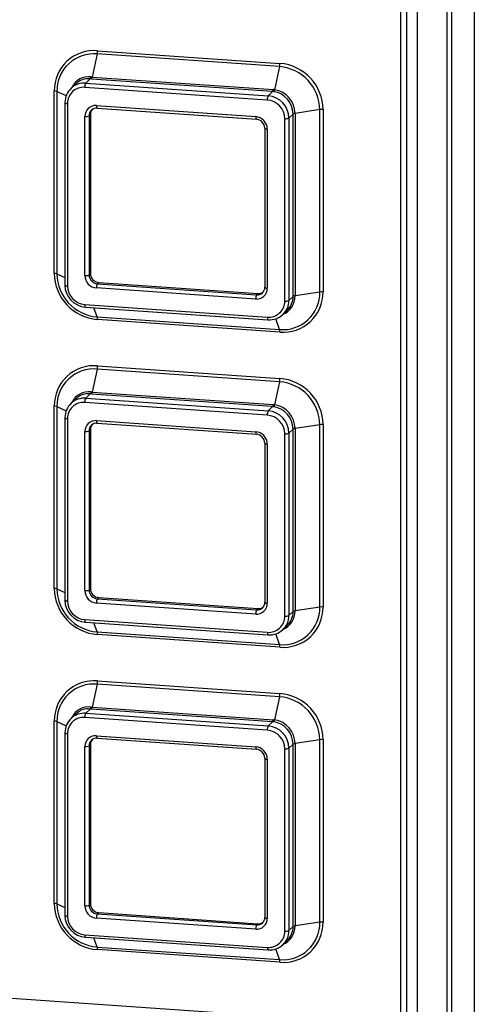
# Model space of a CAD drawing. Header units: millimetres. Extents: x 5 to 415, y 5 to 292.
# Tile 5 of 10: x 176 to 203, y 177 to 235. Entities that reach past the tile are written whole.
import ezdxf

# ---------------------------------------------------------------- set-up
doc = ezdxf.new("R2010")
doc.units = ezdxf.units.MM

msp = doc.modelspace()

# ---------------------------------------------------------------- linework, layer by layer
at = {"color": 7, "linetype": 'Continuous', "lineweight": 25}
for p, q in [((202.859, 256.663), (202.859, 168.16)), ((201.282, 166.836), (201.282, 255.338)), ((201.527, 255.375), (201.527, 166.872)), ((199.543, 167.682), (199.543, 254.734)), ((198.56, 254.526), (198.56, 167.956)), ((198.931, 167.831), (198.931, 254.401)), ((180.915, 232.978), (191.54, 232.241)), ((180.896, 232.789), (180.611, 231.447)), ((191.521, 232.052), (180.896, 232.789)), ((191.521, 232.052), (191.235, 230.708)), ((180.493, 231.338), (180.234, 231.088)), ((180.565, 231.332), (180.493, 231.338)), ((180.547, 231.452), (180.611, 231.447)), ((191.117, 230.6), (180.565, 231.332)), ((180.611, 231.447), (191.163, 230.715)), ((178.4, 220.012), (178.4, 230.638)), ((178.552, 230.607), (178.552, 219.982)), ((179.638, 231.042), (179.366, 230.78)), ((190.808, 230.108), (180.183, 230.845)), ((180.234, 231.088), (190.86, 230.351)), ((191.117, 230.6), (190.86, 230.351)), ((179.02, 229.951), (179.02, 219.326)), ((179.168, 229.901), (179.168, 219.276)), ((180.859, 229.784), (190.132, 229.141)), ((180.897, 229.634), (190.17, 228.991)), ((193.865, 229.546), (192.422, 229.33)), ((193.865, 218.92), (193.865, 229.546)), ((194.055, 229.552), (194.055, 218.927)), ((180.183, 219.882), (180.183, 229.155)), ((180.505, 229.266), (180.428, 229.191)), ((180.428, 229.191), (180.428, 219.918)), ((180.505, 229.266), (180.505, 219.993)), ((191.822, 218.398), (191.822, 229.024)), ((192.305, 229.291), (192.067, 229.06)), ((192.067, 229.06), (192.067, 218.435)), ((192.305, 218.665), (192.305, 229.291)), ((192.422, 229.33), (192.422, 218.705)), ((190.66, 228.468), (190.66, 219.195)), ((190.808, 228.418), (190.808, 219.145)), ((180.505, 219.993), (180.428, 219.918)), ((190.132, 218.516), (180.859, 219.159)), ((180.988, 219.477), (180.911, 219.402)), ((180.911, 219.402), (190.183, 218.759)), ((180.988, 219.477), (190.261, 218.834)), ((190.261, 218.834), (190.183, 218.759)), ((192.305, 218.665), (192.067, 218.435)), ((193.865, 218.92), (192.422, 218.705)), ((180.183, 218.191), (190.808, 217.454)), ((180.221, 218.042), (190.846, 217.305)), ((180.896, 217.476), (191.521, 216.739)), ((191.728, 217.62), (191.972, 217.856)), ((191.54, 216.586), (180.915, 217.323)), ((180.915, 214.625), (191.54, 213.889)), ((180.896, 214.436), (180.611, 213.095)), ((191.521, 213.7), (180.896, 214.436)), ((191.521, 213.7), (191.235, 212.355)), ((180.493, 212.985), (180.234, 212.736)), ((180.565, 212.98), (180.493, 212.985)), ((180.547, 213.1), (180.611, 213.095)), ((191.117, 212.248), (180.565, 212.98)), ((180.611, 213.095), (191.163, 212.363)), ((178.4, 201.66), (178.4, 212.285)), ((178.552, 212.255), (178.552, 201.63)), ((179.638, 212.69), (179.366, 212.427)), ((190.808, 211.756), (180.183, 212.492)), ((180.234, 212.736), (190.86, 211.999)), ((191.117, 212.248), (190.86, 211.999)), ((179.02, 211.599), (179.02, 200.973)), ((179.168, 211.549), (179.168, 200.923)), ((180.859, 211.431), (190.132, 210.788)), ((180.897, 211.282), (190.17, 210.639)), ((193.865, 211.193), (192.422, 210.977)), ((193.865, 200.568), (193.865, 211.193)), ((194.055, 211.199), (194.055, 200.574)), ((180.183, 201.529), (180.183, 210.802)), ((180.505, 210.914), (180.428, 210.839)), ((180.428, 210.839), (180.428, 201.566)), ((180.505, 210.914), (180.505, 201.641)), ((191.822, 200.046), (191.822, 210.671)), ((192.305, 210.938), (192.067, 210.708)), ((192.067, 210.708), (192.067, 200.082)), ((192.305, 200.313), (192.305, 210.938)), ((192.422, 210.977), (192.422, 200.352)), ((190.66, 210.115), (190.66, 200.842)), ((190.808, 210.065), (190.808, 200.792)), ((180.505, 201.641), (180.428, 201.566)), ((190.132, 200.163), (180.859, 200.806)), ((180.988, 201.124), (180.911, 201.049)), ((180.911, 201.049), (190.183, 200.406)), ((180.988, 201.124), (190.261, 200.481)), ((190.261, 200.481), (190.183, 200.406)), ((192.305, 200.313), (192.067, 200.082)), ((193.865, 200.568), (192.422, 200.352)), ((180.183, 199.839), (190.808, 199.102)), ((180.221, 199.689), (190.846, 198.952)), ((180.896, 199.123), (191.521, 198.386)), ((191.728, 199.267), (191.972, 199.503)), ((191.54, 198.234), (180.915, 198.971)), ((180.915, 196.273), (191.54, 195.536)), ((180.896, 196.084), (180.611, 194.742)), ((191.521, 195.347), (180.896, 196.084)), ((191.521, 195.347), (191.235, 194.003)), ((180.493, 194.633), (180.234, 194.383)), ((180.565, 194.627), (180.493, 194.633)), ((180.547, 194.747), (180.611, 194.742)), ((191.117, 193.895), (180.565, 194.627)), ((180.611, 194.742), (191.163, 194.01)), ((178.4, 183.307), (178.4, 193.932)), ((178.552, 193.902), (178.552, 183.277)), ((179.638, 194.337), (179.366, 194.075)), ((190.808, 193.403), (180.183, 194.14)), ((180.234, 194.383), (190.86, 193.646)), ((191.117, 193.895), (190.86, 193.646)), ((179.02, 193.246), (179.02, 182.621)), ((179.168, 193.196), (179.168, 182.571)), ((180.859, 193.079), (190.132, 192.436)), ((180.897, 192.929), (190.17, 192.286)), ((193.865, 192.84), (192.422, 192.625)), ((193.865, 182.215), (193.865, 192.84)), ((194.055, 192.847), (194.055, 182.222)), ((180.183, 183.177), (180.183, 192.449)), ((180.505, 192.561), (180.428, 192.486)), ((180.428, 192.486), (180.428, 183.213)), ((180.505, 192.561), (180.505, 183.288)), ((191.822, 181.693), (191.822, 192.318)), ((192.305, 192.585), (192.067, 192.355)), ((192.067, 192.355), (192.067, 181.73)), ((192.305, 181.96), (192.305, 192.585)), ((192.422, 192.625), (192.422, 181.999)), ((190.66, 191.763), (190.66, 182.49)), ((190.808, 191.713), (190.808, 182.44)), ((180.505, 183.288), (180.428, 183.213)), ((190.132, 181.81), (180.859, 182.454)), ((180.988, 182.772), (180.911, 182.697)), ((180.911, 182.697), (190.183, 182.054)), ((180.988, 182.772), (190.261, 182.129)), ((190.261, 182.129), (190.183, 182.054)), ((192.305, 181.96), (192.067, 181.73)), ((193.865, 182.215), (192.422, 181.999)), ((180.183, 181.486), (190.808, 180.749)), ((180.221, 181.337), (190.846, 180.6)), ((180.896, 180.77), (191.521, 180.034)), ((191.728, 180.914), (191.972, 181.151)), ((193.762, 176.533), (141.988, 180.124)), ((191.54, 179.881), (180.915, 180.618))]:
    msp.add_line(p, q, dxfattribs=at)
at = {"color": 8, "linetype": 'Continuous', "lineweight": 25}
for p, q in [((178.552, 230.607), (179.097, 230.363)), ((178.552, 219.982), (179.02, 219.772)), ((180.896, 217.476), (180.704, 218.008)), ((191.521, 216.739), (191.296, 217.363)), ((178.552, 212.255), (179.097, 212.011)), ((178.552, 201.63), (179.02, 201.42)), ((180.896, 199.123), (180.704, 199.656)), ((191.521, 198.386), (191.296, 199.01)), ((178.552, 193.902), (179.097, 193.658)), ((178.552, 183.277), (179.02, 183.067)), ((180.896, 180.77), (180.704, 181.303)), ((191.521, 180.034), (191.296, 180.657))]:
    msp.add_line(p, q, dxfattribs=at)
at = {"color": 7, "linetype": 'Continuous', "lineweight": 25, "flags": 128}
for points in [[(179.027, 229.964), (179.021, 229.954), (179.02, 229.951)], [(190.846, 217.305), (190.849, 217.305), (190.86, 217.311)], [(179.027, 211.612), (179.021, 211.602), (179.02, 211.599)], [(190.846, 198.952), (190.849, 198.953), (190.86, 198.959)], [(179.027, 193.259), (179.021, 193.249), (179.02, 193.246)], [(190.846, 180.6), (190.849, 180.6), (190.86, 180.606)]]:
    msp.add_lwpolyline(points, dxfattribs=at)
at = {"color": 8, "linetype": 'Continuous', "lineweight": 25, "flags": 128}
for points in [[(179.02, 229.951), (179.022, 229.944), (179.031, 229.934), (179.047, 229.925), (179.07, 229.917), (179.098, 229.91), (179.132, 229.905), (179.168, 229.901)], [(180.859, 229.784), (180.86, 229.747), (180.863, 229.714), (180.868, 229.685), (180.874, 229.662), (180.882, 229.645), (180.891, 229.636), (180.897, 229.634)], [(190.132, 229.141), (190.133, 229.104), (190.136, 229.071), (190.14, 229.042), (190.147, 229.019), (190.155, 229.002), (190.164, 228.993), (190.169, 228.991)], [(179.02, 219.326), (179.022, 219.319), (179.031, 219.309), (179.047, 219.3), (179.07, 219.292), (179.098, 219.285), (179.132, 219.279), (179.168, 219.276)], [(190.66, 219.195), (190.661, 219.188), (190.67, 219.178), (190.686, 219.169), (190.709, 219.161), (190.738, 219.154), (190.771, 219.148), (190.808, 219.145)], [(180.183, 218.191), (180.184, 218.155), (180.187, 218.121), (180.191, 218.092), (180.198, 218.069), (180.206, 218.053), (180.215, 218.044), (180.221, 218.042)], [(190.808, 217.454), (190.809, 217.418), (190.812, 217.384), (190.817, 217.356), (190.823, 217.333), (190.831, 217.316), (190.84, 217.307), (190.846, 217.305)], [(179.02, 211.599), (179.022, 211.592), (179.031, 211.582), (179.047, 211.573), (179.07, 211.564), (179.098, 211.557), (179.132, 211.552), (179.168, 211.549)], [(180.859, 211.431), (180.86, 211.395), (180.863, 211.361), (180.868, 211.332), (180.874, 211.309), (180.882, 211.293), (180.891, 211.284), (180.897, 211.282)], [(190.132, 210.788), (190.133, 210.751), (190.136, 210.718), (190.14, 210.689), (190.147, 210.666), (190.155, 210.65), (190.164, 210.641), (190.169, 210.639)], [(179.02, 200.973), (179.022, 200.967), (179.031, 200.957), (179.047, 200.947), (179.07, 200.939), (179.098, 200.932), (179.132, 200.927), (179.168, 200.923)], [(190.66, 200.842), (190.661, 200.836), (190.67, 200.826), (190.686, 200.816), (190.709, 200.808), (190.738, 200.801), (190.771, 200.796), (190.808, 200.792)], [(180.183, 199.839), (180.184, 199.802), (180.187, 199.769), (180.191, 199.74), (180.198, 199.717), (180.206, 199.7), (180.215, 199.691), (180.221, 199.689)], [(190.808, 199.102), (190.809, 199.065), (190.812, 199.032), (190.817, 199.003), (190.823, 198.98), (190.831, 198.964), (190.84, 198.954), (190.846, 198.952)], [(179.02, 193.246), (179.022, 193.239), (179.031, 193.229), (179.047, 193.22), (179.07, 193.212), (179.098, 193.205), (179.132, 193.199), (179.168, 193.196)], [(180.859, 193.079), (180.86, 193.042), (180.863, 193.009), (180.868, 192.98), (180.874, 192.957), (180.882, 192.94), (180.891, 192.931), (180.897, 192.929)], [(190.132, 192.436), (190.133, 192.399), (190.136, 192.365), (190.14, 192.337), (190.147, 192.314), (190.155, 192.297), (190.164, 192.288), (190.169, 192.286)], [(179.02, 182.621), (179.022, 182.614), (179.031, 182.604), (179.047, 182.595), (179.07, 182.587), (179.098, 182.58), (179.132, 182.574), (179.168, 182.571)], [(190.66, 182.49), (190.661, 182.483), (190.67, 182.473), (190.686, 182.464), (190.709, 182.456), (190.738, 182.449), (190.771, 182.443), (190.808, 182.44)], [(180.183, 181.486), (180.184, 181.449), (180.187, 181.416), (180.191, 181.387), (180.198, 181.364), (180.206, 181.348), (180.215, 181.339), (180.221, 181.337)], [(190.808, 180.749), (190.809, 180.713), (190.812, 180.679), (190.817, 180.65), (190.823, 180.627), (190.831, 180.611), (190.84, 180.602), (190.846, 180.6)]]:
    msp.add_lwpolyline(points, dxfattribs=at)
at = {"color": 7, "linetype": 'Continuous', "lineweight": 25}
for centre, radius, start, end in [((180.722, 230.664), 2.322, 85.2232, 180.66235), ((179.977, 232.977), 0.938, 348.46322, 0.08817), ((180.716, 230.633), 2.164, 85.2232, 180.66235), ((190.602, 232.24), 0.938, 348.46322, 0.08817), ((191.32, 229.515), 2.545, 0.69004, 85.47107), ((191.325, 229.519), 2.731, 0.69004, 85.47107), ((180.361, 230.393), 0.954, 82.04209, 138.12603), ((180.319, 231.49), 0.231, 318.69941, 350.58991), ((180.36, 231.48), 0.253, 324.12159, 352.46122), ((178.383, 230.154), 0.484, 69.57542, 87.95914), ((180.142, 229.977), 1.115, 85.2232, 180.66235), ((180.105, 229.912), 0.936, 85.2232, 180.66235), ((180.625, 230.878), 0.443, 151.69239, 184.27461), ((190.913, 230.748), 0.253, 324.12159, 352.46122), ((190.995, 230.759), 0.246, 318.01548, 348.10301), ((190.979, 229.282), 1.327, 0.35136, 81.38778), ((191.017, 229.32), 1.405, 0.38209, 81.08046), ((191.25, 230.141), 0.443, 151.69239, 184.27461), ((190.721, 229.01), 1.101, 0.69004, 85.47107), ((190.756, 229.044), 1.311, 0.69004, 85.47107), ((180.807, 229.162), 0.624, 85.2232, 180.66235), ((180.873, 229.196), 0.446, 85.2232, 180.66235), ((180.958, 229.27), 0.453, 141.36648, 180.43788), ((193.991, 228.651), 0.904, 85.92211, 97.98099), ((180.245, 229.574), 0.424, 261.5, 295.49756), ((190.074, 228.409), 0.734, 0.69004, 85.47107), ((190.127, 228.461), 0.532, 0.77867, 85.43125), ((191.885, 229.442), 0.424, 261.5, 295.49756), ((192.438, 229.09), 0.24, 93.79443, 123.48403), ((181.131, 220.045), 2.731, 180.69004, 265.47107), ((178.383, 219.528), 0.484, 69.57542, 87.95914), ((181.097, 220.013), 2.545, 180.69004, 265.47107), ((180.245, 220.301), 0.424, 261.5, 295.49756), ((180.917, 219.891), 0.734, 180.69004, 265.47107), ((180.952, 219.925), 0.524, 180.69004, 265.47107), ((181.03, 220), 0.524, 180.69004, 265.47107), ((180.319, 219.337), 1.299, 180.47714, 265.66407), ((180.27, 219.289), 1.101, 180.69004, 265.47107), ((181.301, 219.192), 0.443, 151.69239, 184.27461), ((190.184, 219.138), 0.624, 265.2232, 0.66235), ((190.221, 219.203), 0.446, 265.2232, 0.66235), ((190.574, 218.549), 0.443, 151.69239, 184.27461), ((190.296, 219.287), 0.455, 265.5602, 306.59345), ((191.702, 218.895), 2.164, 265.2232, 0.66235), ((191.734, 218.9), 2.322, 265.2232, 0.66235), ((191.297, 218.627), 1.01, 311.12194, 2.16174), ((192.438, 218.465), 0.24, 93.79443, 123.48403), ((193.991, 218.026), 0.904, 85.92211, 97.98099), ((190.886, 218.388), 0.936, 265.2232, 0.66235), ((190.952, 218.422), 1.115, 265.2232, 0.66235), ((191.885, 218.817), 0.424, 261.5, 295.49756), ((180.425, 217.34), 0.49, 358.06662, 16.10619), ((191.051, 216.603), 0.49, 358.06662, 16.10619), ((180.722, 212.312), 2.322, 85.2232, 180.66235), ((179.977, 214.624), 0.938, 348.46322, 0.08817), ((180.716, 212.28), 2.164, 85.2232, 180.66235), ((190.602, 213.887), 0.938, 348.46322, 0.08817), ((191.32, 211.162), 2.545, 0.69004, 85.47107), ((191.325, 211.166), 2.731, 0.69004, 85.47107), ((180.361, 212.04), 0.954, 82.04209, 138.12603), ((180.319, 213.137), 0.231, 318.69941, 350.58991), ((180.36, 213.128), 0.253, 324.12159, 352.46122), ((178.383, 211.801), 0.484, 69.57542, 87.95914), ((180.142, 211.625), 1.115, 85.2232, 180.66235), ((180.105, 211.559), 0.936, 85.2232, 180.66235), ((180.625, 212.525), 0.443, 151.69239, 184.27461), ((190.913, 212.396), 0.253, 324.12159, 352.46122), ((190.995, 212.406), 0.246, 318.01548, 348.10301), ((190.979, 210.93), 1.327, 0.35136, 81.38778), ((191.017, 210.968), 1.405, 0.38209, 81.08046), ((191.25, 211.789), 0.443, 151.69239, 184.27461), ((190.721, 210.658), 1.101, 0.69004, 85.47107), ((190.756, 210.692), 1.311, 0.69004, 85.47107), ((180.807, 210.809), 0.624, 85.2232, 180.66235), ((180.873, 210.844), 0.446, 85.2232, 180.66235), ((180.958, 210.917), 0.453, 141.36648, 180.43788), ((193.991, 210.298), 0.904, 85.92211, 97.98099), ((180.245, 211.221), 0.424, 261.5, 295.49756), ((190.074, 210.056), 0.734, 0.69004, 85.47107), ((190.127, 210.108), 0.532, 0.77867, 85.43125), ((191.885, 211.09), 0.424, 261.5, 295.49756), ((192.438, 210.738), 0.24, 93.79443, 123.48403), ((181.131, 201.693), 2.731, 180.69004, 265.47107), ((178.383, 201.176), 0.484, 69.57542, 87.95914), ((181.097, 201.66), 2.545, 180.69004, 265.47107), ((180.245, 201.948), 0.424, 261.5, 295.49756), ((180.917, 201.538), 0.734, 180.69004, 265.47107), ((180.952, 201.572), 0.524, 180.69004, 265.47107), ((181.03, 201.647), 0.524, 180.69004, 265.47107), ((180.319, 200.984), 1.299, 180.47714, 265.66407), ((180.27, 200.937), 1.101, 180.69004, 265.47107), ((181.301, 200.839), 0.443, 151.69239, 184.27461), ((190.184, 200.785), 0.624, 265.2232, 0.66235), ((190.221, 200.851), 0.446, 265.2232, 0.66235), ((190.574, 200.196), 0.443, 151.69239, 184.27461), ((190.296, 200.934), 0.455, 265.5602, 306.59345), ((191.702, 200.543), 2.164, 265.2232, 0.66235), ((191.734, 200.547), 2.322, 265.2232, 0.66235), ((191.297, 200.275), 1.01, 311.12194, 2.16174), ((192.438, 200.113), 0.24, 93.79443, 123.48403), ((193.991, 199.673), 0.904, 85.92211, 97.98099), ((190.886, 200.035), 0.936, 265.2232, 0.66235), ((190.952, 200.07), 1.115, 265.2232, 0.66235), ((191.885, 200.465), 0.424, 261.5, 295.49756), ((180.425, 198.987), 0.49, 358.06662, 16.10619), ((191.051, 198.25), 0.49, 358.06662, 16.10619), ((180.722, 193.959), 2.322, 85.2232, 180.66235), ((179.977, 196.271), 0.938, 348.46322, 0.08817), ((180.716, 193.927), 2.164, 85.2232, 180.66235), ((190.602, 195.535), 0.938, 348.46322, 0.08817), ((191.32, 192.81), 2.545, 0.69004, 85.47107), ((191.325, 192.814), 2.731, 0.69004, 85.47107), ((180.361, 193.688), 0.954, 82.04209, 138.12603), ((180.319, 194.785), 0.231, 318.69941, 350.58991), ((180.36, 194.775), 0.253, 324.12159, 352.46122), ((178.383, 193.448), 0.484, 69.57542, 87.95914), ((180.142, 193.272), 1.115, 85.2232, 180.66235), ((180.105, 193.207), 0.936, 85.2232, 180.66235), ((180.625, 194.173), 0.443, 151.69239, 184.27461), ((190.913, 194.043), 0.253, 324.12159, 352.46122), ((190.995, 194.054), 0.246, 318.01548, 348.10301), ((190.979, 192.577), 1.327, 0.35136, 81.38778), ((191.017, 192.615), 1.405, 0.38209, 81.08046), ((191.25, 193.436), 0.443, 151.69239, 184.27461), ((190.721, 192.305), 1.101, 0.69004, 85.47107), ((190.756, 192.339), 1.311, 0.69004, 85.47107), ((180.807, 192.457), 0.624, 85.2232, 180.66235), ((180.873, 192.491), 0.446, 85.2232, 180.66235), ((180.958, 192.564), 0.453, 141.36648, 180.43788), ((193.991, 191.946), 0.904, 85.92211, 97.98099), ((180.245, 192.868), 0.424, 261.5, 295.49756), ((190.074, 191.704), 0.734, 0.69004, 85.47107), ((190.127, 191.755), 0.532, 0.77867, 85.43125), ((191.885, 192.737), 0.424, 261.5, 295.49756), ((192.438, 192.385), 0.24, 93.79443, 123.48403), ((181.131, 183.34), 2.731, 180.69004, 265.47107), ((178.383, 182.823), 0.484, 69.57542, 87.95914), ((181.097, 183.308), 2.545, 180.69004, 265.47107), ((180.245, 183.595), 0.424, 261.5, 295.49756), ((180.917, 183.185), 0.734, 180.69004, 265.47107), ((180.952, 183.219), 0.524, 180.69004, 265.47107), ((181.03, 183.294), 0.524, 180.69004, 265.47107), ((180.319, 182.632), 1.299, 180.47714, 265.66407), ((180.27, 182.584), 1.101, 180.69004, 265.47107), ((181.301, 182.487), 0.443, 151.69239, 184.27461), ((190.184, 182.432), 0.624, 265.2232, 0.66235), ((190.221, 182.498), 0.446, 265.2232, 0.66235), ((190.574, 181.843), 0.443, 151.69239, 184.27461), ((190.296, 182.582), 0.455, 265.5602, 306.59345), ((191.702, 182.19), 2.164, 265.2232, 0.66235), ((191.734, 182.195), 2.322, 265.2232, 0.66235), ((191.297, 181.922), 1.01, 311.12194, 2.16174), ((192.438, 181.76), 0.24, 93.79443, 123.48403), ((193.991, 181.32), 0.904, 85.92211, 97.98099), ((190.886, 181.682), 0.936, 265.2232, 0.66235), ((190.952, 181.717), 1.115, 265.2232, 0.66235), ((191.885, 182.112), 0.424, 261.5, 295.49756), ((180.425, 180.635), 0.49, 358.06662, 16.10619), ((191.051, 179.898), 0.49, 358.06662, 16.10619)]:
    msp.add_arc(centre, radius, start, end, dxfattribs=at)
at = {"color": 8, "linetype": 'Continuous', "lineweight": 25}
for centre, radius, start, end in [((180.394, 230.41), 1.054, 81.62619, 155.5632), ((190.787, 228.603), 0.186, 226.7096, 276.27412), ((191.315, 218.664), 1.107, 290.17385, 2.08677), ((180.394, 212.057), 1.054, 81.62619, 155.5632), ((190.787, 210.251), 0.186, 226.7096, 276.27412), ((191.315, 200.312), 1.107, 290.17385, 2.08677), ((180.394, 193.704), 1.054, 81.62619, 155.5632), ((190.787, 191.898), 0.186, 226.7096, 276.27412), ((191.315, 181.959), 1.107, 290.17385, 2.08677)]:
    msp.add_arc(centre, radius, start, end, dxfattribs=at)
at = {"color": 7, "linetype": 'Continuous', "lineweight": 25}
for centre, major_axis, ratio, start_param, end_param in [((190.729, 229.018), (0.683, 1.509), 0.708345, 0.207189, 0.25721), ((190.775, 228.891), (0.739, 1.741), 0.750021, 0.203113, 0.253134), ((190.729, 210.665), (0.683, 1.509), 0.708345, 0.207189, 0.25721), ((190.775, 210.539), (0.739, 1.741), 0.750021, 0.203113, 0.253134), ((190.729, 192.313), (0.683, 1.509), 0.708345, 0.207189, 0.25721), ((190.775, 192.186), (0.739, 1.741), 0.750021, 0.203113, 0.253134)]:
    msp.add_ellipse(centre, major_axis=major_axis, ratio=ratio, start_param=start_param, end_param=end_param, dxfattribs=at)

doc.saveas('drawing.dxf')
